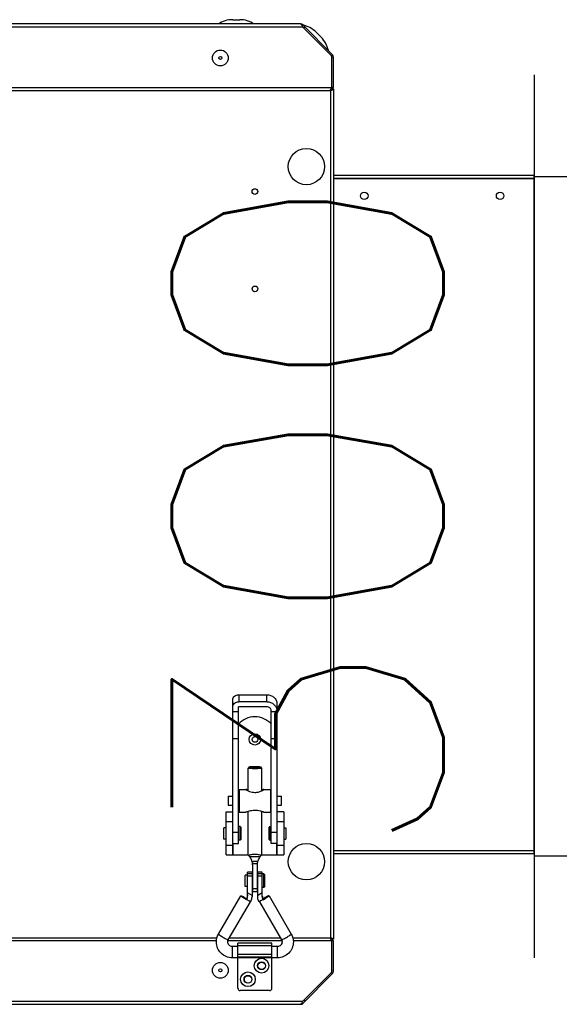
# Model space of a CAD drawing. Header units: millimetres. Extents: x 295542 to 440356, y 17772 to 133669.
# Tile 8 of 73: x 307354 to 307592, y 21950 to 22385. Entities that reach past the tile are written whole.
import ezdxf

# ---------------------------------------------------------------- set-up
doc = ezdxf.new("R2010")
doc.units = ezdxf.units.MM
for name, color, linetype in [('0_centrale', 130, 'Continuous'), ('FLUID-N2', 7, 'Continuous'), ('FLUID-N2-120-DIM', 7, 'Continuous')]:
    doc.layers.add(name, color=color, linetype=linetype)
doc.styles.add('FDBES', font='simplex.shx')

# ---------------------------------------------------------------- blocks, each defined once
blk = doc.blocks.new('*U174')
at = {"color": 160, "linetype": 'Continuous', "lineweight": -2}
blk.add_line((-100, 0, 195), (-100, 0, -195), dxfattribs=at)
at = {"color": 0, "linetype": 'ByBlock', "lineweight": -2}
for p, q in [((-100, 0, -150), (100, 0, -150)), ((-100, 0, 150), (100, 0, 150))]:
    blk.add_line(p, q, dxfattribs=at)
at = {"color": 5, "linetype": 'Continuous', "lineweight": -3}
for p, q in [((-44.19, 0, -150), (44.19, 0, -150)), ((44.19, 0, -150), (-44.19, 0, -150)), ((-44.19, 0, -150), (44.19, 0, -150)), ((44.19, 0, -150), (-44.19, 0, -150)), ((-40, 0, -150), (40, 0, -150)), ((0, 0, -150), (-40, 0, -150)), ((-40, 0, -150), (40, 0, -150)), ((0, 0, -150), (-40, 0, -150)), ((-40, 0, -150), (40, 0, -150)), ((0, 0, -150), (-40, 0, -150)), ((-40, 0, -150), (40, 0, -150)), ((0, 0, -150), (-40, 0, -150)), ((0, 0, -150), (-38.04, 0, -150)), ((0, 0, -150), (-38.04, 0, -150)), ((0, 0, -150), (-38.04, 0, -150)), ((0, 0, -150), (-38.04, 0, -150)), ((0, 0, -150), (-38.04, 0, -150)), ((0, 0, -150), (-38.04, 0, -150)), ((0, 0, -150), (-38.04, 0, -150)), ((0, 0, -150), (-38.04, 0, -150)), ((0, 0, -150), (-32.36, 0, -150)), ((0, 0, -150), (-32.36, 0, -150)), ((0, 0, -150), (-32.36, 0, -150)), ((0, 0, -150), (-32.36, 0, -150)), ((0, 0, -150), (-32.36, 0, -150)), ((0, 0, -150), (-32.36, 0, -150)), ((0, 0, -150), (-32.36, 0, -150)), ((0, 0, -150), (-32.36, 0, -150)), ((-26.52, 0, 139.02), (26.52, 0, 85.98)), ((26.52, 0, 64.02), (-26.52, 0, 10.98)), ((-26.52, 0, -10.98), (26.52, 0, -64.02)), ((26.52, 0, -85.98), (-26.52, 0, -139.02)), ((0, 0, 112.5), (-24, 0, 112.5)), ((0, 0, 37.5), (-24, 0, 37.5)), ((0, 0, -37.5), (-24, 0, -37.5)), ((0, 0, -112.5), (-24, 0, -112.5)), ((0, 0, -150), (-23.51, 0, -150)), ((0, 0, -150), (-23.51, 0, -150)), ((0, 0, -150), (-23.51, 0, -150)), ((0, 0, -150), (-23.51, 0, -150)), ((0, 0, -150), (-23.51, 0, -150)), ((0, 0, -150), (-23.51, 0, -150)), ((0, 0, -150), (-23.51, 0, -150)), ((0, 0, -150), (-23.51, 0, -150)), ((0, 0, 112.5), (-22.83, 0, 119.92)), ((0, 0, 112.5), (-22.83, 0, 105.08)), ((0, 0, 37.5), (-22.83, 0, 44.92)), ((0, 0, 37.5), (-22.83, 0, 30.08)), ((0, 0, -37.5), (-22.83, 0, -30.08)), ((0, 0, -37.5), (-22.83, 0, -44.92)), ((0, 0, -112.5), (-22.83, 0, -105.08)), ((0, 0, -112.5), (-22.83, 0, -119.92)), ((0, 0, 112.5), (-19.42, 0, 126.61)), ((0, 0, 112.5), (-19.42, 0, 98.39)), ((0, 0, 37.5), (-19.42, 0, 51.61)), ((0, 0, 37.5), (-19.42, 0, 23.39)), ((0, 0, -37.5), (-19.42, 0, -23.39)), ((0, 0, -37.5), (-19.42, 0, -51.61)), ((0, 0, -112.5), (-19.42, 0, -98.39)), ((0, 0, -112.5), (-19.42, 0, -126.61)), ((0, 0, 112.5), (-14.11, 0, 131.92)), ((0, 0, 112.5), (-14.11, 0, 93.08)), ((0, 0, 37.5), (-14.11, 0, 56.92)), ((0, 0, 37.5), (-14.11, 0, 18.08)), ((0, 0, -37.5), (-14.11, 0, -18.08)), ((0, 0, -37.5), (-14.11, 0, -56.92)), ((0, 0, -112.5), (-14.11, 0, -93.08)), ((0, 0, -112.5), (-14.11, 0, -131.92)), ((0, 0, -150), (-12.36, 0, -150)), ((0, 0, -150), (-12.36, 0, -150)), ((0, 0, -150), (-12.36, 0, -150)), ((0, 0, -150), (-12.36, 0, -150)), ((0, 0, -150), (-12.36, 0, -150)), ((0, 0, -150), (-12.36, 0, -150)), ((0, 0, -150), (-12.36, 0, -150)), ((0, 0, -150), (-12.36, 0, -150)), ((0, 0, 112.5), (-7.42, 0, 135.33)), ((0, 0, 112.5), (-7.42, 0, 89.67)), ((0, 0, 37.5), (-7.42, 0, 60.33)), ((0, 0, 37.5), (-7.42, 0, 14.67)), ((0, 0, -37.5), (-7.42, 0, -14.67)), ((0, 0, -37.5), (-7.42, 0, -60.33)), ((0, 0, -112.5), (-7.42, 0, -89.67)), ((0, 0, -112.5), (-7.42, 0, -135.33)), ((0, 0, -150), (12.36, 0, -150)), ((0, 0, -150), (23.51, 0, -150)), ((0, 0, -150), (32.36, 0, -150)), ((0, 0, -150), (38.04, 0, -150)), ((0, 0, -150), (40, 0, -150)), ((0, 0, -150), (38.04, 0, -150)), ((0, 0, -150), (32.36, 0, -150)), ((0, 0, -150), (23.51, 0, -150)), ((0, 0, -150), (12.36, 0, -150)), ((0, 0, -150), (12.36, 0, -150)), ((0, 0, -150), (23.51, 0, -150)), ((0, 0, -150), (32.36, 0, -150)), ((0, 0, -150), (38.04, 0, -150)), ((0, 0, -150), (40, 0, -150)), ((0, 0, -150), (38.04, 0, -150)), ((0, 0, -150), (32.36, 0, -150)), ((0, 0, -150), (23.51, 0, -150)), ((0, 0, -150), (12.36, 0, -150)), ((0, 0, -150), (12.36, 0, -150)), ((0, 0, -150), (23.51, 0, -150)), ((0, 0, -150), (32.36, 0, -150)), ((0, 0, -150), (38.04, 0, -150)), ((0, 0, -150), (40, 0, -150)), ((0, 0, -150), (38.04, 0, -150)), ((0, 0, -150), (32.36, 0, -150)), ((0, 0, -150), (23.51, 0, -150)), ((0, 0, -150), (12.36, 0, -150)), ((0, 0, -150), (12.36, 0, -150)), ((0, 0, -150), (23.51, 0, -150)), ((0, 0, -150), (32.36, 0, -150)), ((0, 0, -150), (38.04, 0, -150)), ((0, 0, -150), (40, 0, -150)), ((0, 0, -150), (38.04, 0, -150)), ((0, 0, -150), (32.36, 0, -150)), ((0, 0, -150), (23.51, 0, -150)), ((0, 0, -150), (12.36, 0, -150)), ((0, 0, 112.5), (0, 0, 136.5)), ((0, 0, 112.5), (0, 0, 88.5)), ((0, 0, 112.5), (7.42, 0, 89.67)), ((0, 0, 112.5), (14.11, 0, 93.08)), ((0, 0, 112.5), (19.42, 0, 98.39)), ((0, 0, 112.5), (22.83, 0, 105.08)), ((0, 0, 112.5), (24, 0, 112.5)), ((0, 0, 112.5), (22.83, 0, 119.92)), ((0, 0, 112.5), (19.42, 0, 126.61)), ((0, 0, 112.5), (14.11, 0, 131.92)), ((0, 0, 112.5), (7.42, 0, 135.33)), ((0, 0, 37.5), (0, 0, 61.5)), ((0, 0, 37.5), (0, 0, 13.5)), ((0, 0, 37.5), (7.42, 0, 14.67)), ((0, 0, 37.5), (14.11, 0, 18.08)), ((0, 0, 37.5), (19.42, 0, 23.39)), ((0, 0, 37.5), (22.83, 0, 30.08)), ((0, 0, 37.5), (24, 0, 37.5)), ((0, 0, 37.5), (22.83, 0, 44.92)), ((0, 0, 37.5), (19.42, 0, 51.61)), ((0, 0, 37.5), (14.11, 0, 56.92)), ((0, 0, 37.5), (7.42, 0, 60.33)), ((0, 0, -37.5), (0, 0, -13.5)), ((0, 0, -37.5), (0, 0, -61.5)), ((0, 0, -37.5), (7.42, 0, -60.33)), ((0, 0, -37.5), (14.11, 0, -56.92)), ((0, 0, -37.5), (19.42, 0, -51.61)), ((0, 0, -37.5), (22.83, 0, -44.92)), ((0, 0, -37.5), (24, 0, -37.5)), ((0, 0, -37.5), (22.83, 0, -30.08)), ((0, 0, -37.5), (19.42, 0, -23.39)), ((0, 0, -37.5), (14.11, 0, -18.08)), ((0, 0, -37.5), (7.42, 0, -14.67)), ((0, 0, -112.5), (0, 0, -88.5)), ((0, 0, -112.5), (0, 0, -136.5)), ((0, 0, -112.5), (7.42, 0, -135.33)), ((0, 0, -112.5), (14.11, 0, -131.92)), ((0, 0, -112.5), (19.42, 0, -126.61)), ((0, 0, -112.5), (22.83, 0, -119.92)), ((0, 0, -112.5), (24, 0, -112.5)), ((0, 0, -112.5), (22.83, 0, -105.08)), ((0, 0, -112.5), (19.42, 0, -98.39)), ((0, 0, -112.5), (14.11, 0, -93.08)), ((0, 0, -112.5), (7.42, 0, -89.67))]:
    blk.add_line(p, q, dxfattribs=at)
at = {"color": 5, "linetype": 'Continuous', "lineweight": -3, "extrusion": (-3.28692e-32, -1, 7.39439e-64)}
for centre in [(0, 0, 112.5), (0, 0, 37.5), (0, 0, -37.5), (0, 0, -112.5)]:
    blk.add_ellipse(centre, major_axis=(24, 0), ratio=1, dxfattribs=at)

msp = doc.modelspace()

# ---------------------------------------------------------------- linework, layer by layer
at = {"layer": '0_centrale'}
for p, q in [((307447.769, 22384.828, -38054.483), (307450.864, 22384.828, -38054.483)), ((307478.726, 22381.527, -38054.483), (306555.906, 22381.527, -38054.483)), ((307477.736, 22382.927, -38054.483), (306556.896, 22382.927, -38054.483)), ((307478.726, 22382.517, -38054.483), (307478.479, 22382.269, -38054.483)), ((307478.561, 22381.889, -38054.483), (307478.726, 22381.527, -38054.483)), ((307478.726, 22382.517, -38054.483), (307491.906, 22369.337, -38054.483)), ((307491.411, 22368.842, -38054.483), (307478.726, 22381.527, -38054.483)), ((307479.716, 22381.527, -38054.483), (307479.221, 22381.032, -38054.483)), ((307484.64, 22379.291, -38054.483), (307486.829, 22377.103, -38054.483)), ((307491.906, 22369.337, -38054.483), (307491.411, 22368.842, -38054.483)), ((307491.616, 22368.347, -38054.483), (307491.411, 22368.842, -38054.483)), ((307492.316, 22368.347, -38054.483), (307491.616, 22368.347, -38054.483)), ((307491.616, 22354.927, -38054.483), (307491.616, 22368.347, -38054.483)), ((307492.316, 22354.927, -38054.483), (307492.316, 22368.347, -38054.483)), ((306543.016, 22354.927, -38054.483), (307491.616, 22354.927, -38054.483)), ((307492.316, 22354.927, -38054.483), (307491.616, 22354.927, -38054.483)), ((307491.616, 22354.927, -38054.483), (307491.616, 22354.227, -38054.483)), ((307492.316, 22354.227, -38054.483), (307491.616, 22354.227, -38054.483)), ((307492.316, 22354.227, -38054.483), (307492.316, 21978.627, -38054.483)), ((306543.716, 22353.527, -38054.483), (307490.916, 22353.527, -38054.483)), ((307490.916, 22353.527, -38054.483), (307490.916, 21979.327, -38054.483)), ((307580.916, 22316.027, -38054.483), (307492.316, 22316.027, -38054.483)), ((307580.916, 22314.627, -38054.483), (307580.916, 22316.027, -38054.483)), ((307580.916, 22314.627, -38054.483), (307492.316, 22314.627, -38054.483)), ((307580.916, 22314.527, -38054.483), (307492.316, 22314.527, -38054.483)), ((307580.916, 22016.527, -38054.483), (307580.916, 22314.527, -38054.483)), ((307447.816, 22027.514, -38054.483), (307447.816, 22084.4, -38054.483)), ((307450.416, 22086.681, -38054.483), (307462.816, 22086.681, -38054.483)), ((307450.416, 22086.681, -38054.483), (307450.416, 22083.561, -38054.483)), ((307462.816, 22083.561, -38054.483), (307462.816, 22086.681, -38054.483)), ((307450.316, 22020.927, -38054.483), (307450.316, 22081.28, -38054.483)), ((307462.816, 22083.561, -38054.483), (307450.416, 22083.561, -38054.483)), ((307462.816, 22081.368, -38054.483), (307450.416, 22081.368, -38054.483)), ((307467.316, 22082.734, -38054.483), (307467.316, 22027.527, -38054.483)), ((307450.316, 22079.151, -38054.483), (307447.816, 22079.151, -38054.483)), ((307464.816, 22020.927, -38054.483), (307464.816, 22079.613, -38054.483)), ((307467.316, 22079.151, -38054.483), (307464.816, 22079.151, -38054.483)), ((307447.816, 22067.352, -38054.483), (307450.316, 22067.352, -38054.483)), ((307464.816, 22067.352, -38054.483), (307467.316, 22067.352, -38054.483)), ((307454.566, 22054.274, -38054.483), (307454.58, 22054.301, -38054.483)), ((307454.566, 22044.229, -38054.483), (307454.566, 22054.274, -38054.483)), ((307455.061, 22054.778, -38054.483), (307454.58, 22054.301, -38054.483)), ((307455.066, 22054.772, -38054.483), (307455.078, 22054.794, -38054.483)), ((307460.055, 22054.794, -38054.483), (307460.066, 22054.772, -38054.483)), ((307460.072, 22054.778, -38054.483), (307460.553, 22054.301, -38054.483)), ((307460.553, 22054.301, -38054.483), (307460.566, 22054.274, -38054.483)), ((307460.566, 22054.274, -38054.483), (307460.566, 22044.229, -38054.483)), ((307445.816, 22041.839, -38054.483), (307447.816, 22041.839, -38054.483)), ((307445.816, 22041.839, -38054.483), (307445.816, 22037.839, -38054.483)), ((307450.316, 22041.839, -38054.483), (307450.566, 22041.839, -38054.483)), ((307450.566, 22044.839, -38054.483), (307453.617, 22044.839, -38054.483)), ((307450.566, 22044.839, -38054.483), (307450.566, 22034.839, -38054.483)), ((307461.516, 22044.839, -38054.483), (307464.566, 22044.839, -38054.483)), ((307464.566, 22034.839, -38054.483), (307464.566, 22044.839, -38054.483)), ((307464.566, 22041.839, -38054.483), (307464.816, 22041.839, -38054.483)), ((307467.316, 22041.839, -38054.483), (307469.316, 22041.839, -38054.483)), ((307469.316, 22037.839, -38054.483), (307469.316, 22041.839, -38054.483)), ((307445.816, 22037.839, -38054.483), (307447.816, 22037.839, -38054.483)), ((307450.316, 22037.839, -38054.483), (307450.566, 22037.839, -38054.483)), ((307464.566, 22037.839, -38054.483), (307464.816, 22037.839, -38054.483)), ((307467.316, 22037.839, -38054.483), (307469.316, 22037.839, -38054.483)), ((307444.826, 22034.927, -38054.483), (307447.826, 22034.927, -38054.483)), ((307444.826, 22015.927, -38054.483), (307444.826, 22034.927, -38054.483)), ((307450.566, 22034.839, -38054.483), (307453.617, 22034.839, -38054.483)), ((307454.566, 22015.947, -38054.483), (307454.566, 22035.08, -38054.483)), ((307460.566, 22035.08, -38054.483), (307460.566, 22015.947, -38054.483)), ((307461.516, 22034.839, -38054.483), (307464.566, 22034.839, -38054.483)), ((307470.306, 22034.927, -38054.483), (307467.306, 22034.927, -38054.483)), ((307470.306, 22034.927, -38054.483), (307470.306, 22015.927, -38054.483)), ((307444.816, 22027.927, -38054.483), (307443.816, 22027.927, -38054.483)), ((307443.816, 22022.927, -38054.483), (307443.816, 22027.927, -38054.483)), ((307444.826, 22030.712, -38054.483), (307447.826, 22030.712, -38054.483)), ((307447.826, 22015.927, -38054.483), (307447.826, 22030.712, -38054.483)), ((307451.016, 22028.427, -38054.483), (307450.316, 22028.427, -38054.483)), ((307451.316, 22028.127, -38054.483), (307451.016, 22028.427, -38054.483)), ((307451.016, 22022.427, -38054.483), (307451.016, 22028.427, -38054.483)), ((307451.316, 22028.127, -38054.483), (307451.316, 22022.727, -38054.483)), ((307463.816, 22028.127, -38054.483), (307464.116, 22028.427, -38054.483)), ((307463.816, 22022.727, -38054.483), (307463.816, 22028.127, -38054.483)), ((307464.116, 22028.427, -38054.483), (307464.816, 22028.427, -38054.483)), ((307464.116, 22028.427, -38054.483), (307464.116, 22022.427, -38054.483)), ((307467.306, 22030.712, -38054.483), (307470.306, 22030.712, -38054.483)), ((307467.306, 22030.712, -38054.483), (307467.306, 22015.927, -38054.483)), ((307470.316, 22027.927, -38054.483), (307471.316, 22027.927, -38054.483)), ((307471.316, 22027.927, -38054.483), (307471.316, 22022.927, -38054.483)), ((307447.816, 22025.921, -38054.483), (307450.316, 22025.921, -38054.483)), ((307464.816, 22025.921, -38054.483), (307467.316, 22025.921, -38054.483)), ((307444.816, 22022.927, -38054.483), (307443.816, 22022.927, -38054.483)), ((307447.826, 22020.142, -38054.483), (307444.826, 22020.142, -38054.483)), ((307447.816, 22020.927, -38054.483), (307450.316, 22020.927, -38054.483)), ((307448.026, 22015.927, -38054.483), (307448.026, 22020.927, -38054.483)), ((307451.016, 22022.427, -38054.483), (307450.316, 22022.427, -38054.483)), ((307451.316, 22022.727, -38054.483), (307451.016, 22022.427, -38054.483)), ((307463.816, 22022.727, -38054.483), (307464.116, 22022.427, -38054.483)), ((307464.116, 22022.427, -38054.483), (307464.816, 22022.427, -38054.483)), ((307467.316, 22020.927, -38054.483), (307464.816, 22020.927, -38054.483)), ((307467.106, 22020.927, -38054.483), (307467.106, 22015.927, -38054.483)), ((307470.306, 22020.142, -38054.483), (307467.306, 22020.142, -38054.483)), ((307470.316, 22022.927, -38054.483), (307471.316, 22022.927, -38054.483)), ((307444.826, 22015.927, -38054.483), (307454.566, 22015.927, -38054.483)), ((307460.566, 22015.927, -38054.483), (307470.306, 22015.927, -38054.483)), ((307492.316, 22017.927, -38054.483), (307580.916, 22017.927, -38054.483)), ((307492.316, 22016.527, -38054.483), (307580.916, 22016.527, -38054.483)), ((307456.566, 22011.555, -38054.483), (307456.566, 21999.761, -38054.483)), ((307458.566, 22011.555, -38054.483), (307458.566, 21999.761, -38054.483)), ((307454.316, 22006.999, -38054.483), (307453.316, 22006.999, -38054.483)), ((307453.316, 22001.999, -38054.483), (307453.316, 22006.998, -38054.483)), ((307456.316, 22008.319, -38054.483), (307454.316, 22008.319, -38054.483)), ((307454.316, 21997.48, -38054.483), (307454.316, 22008.319, -38054.483)), ((307456.316, 22008.314, -38054.483), (307454.316, 22008.314, -38054.483)), ((307454.316, 22007.652, -38054.483), (307456.316, 22007.652, -38054.483)), ((307456.316, 22006.561, -38054.483), (307454.316, 22006.561, -38054.483)), ((307456.316, 22008.319, -38054.483), (307456.316, 21997.446, -38054.483)), ((307456.566, 22006.499, -38054.483), (307456.316, 22006.499, -38054.483)), ((307458.816, 22006.499, -38054.483), (307458.566, 22006.499, -38054.483)), ((307460.816, 22008.319, -38054.483), (307458.816, 22008.319, -38054.483)), ((307458.816, 21997.446, -38054.483), (307458.816, 22008.319, -38054.483)), ((307460.816, 22008.314, -38054.483), (307458.816, 22008.314, -38054.483)), ((307458.816, 22007.652, -38054.483), (307460.816, 22007.652, -38054.483)), ((307460.816, 22006.561, -38054.483), (307458.816, 22006.561, -38054.483)), ((307460.816, 21997.48, -38054.483), (307460.816, 22008.319, -38054.483)), ((307461.516, 22007.499, -38054.483), (307460.816, 22007.499, -38054.483)), ((307461.816, 22007.199, -38054.483), (307461.516, 22007.499, -38054.483)), ((307461.516, 22001.499, -38054.483), (307461.516, 22007.499, -38054.483)), ((307461.816, 22007.198, -38054.483), (307461.816, 22001.799, -38054.483)), ((307454.316, 22001.999, -38054.483), (307453.316, 22001.999, -38054.483)), ((307456.566, 22002.499, -38054.483), (307456.316, 22002.499, -38054.483)), ((307458.816, 22002.499, -38054.483), (307458.566, 22002.499, -38054.483)), ((307461.816, 22001.799, -38054.483), (307461.516, 22001.499, -38054.483)), ((307441.507, 21980.959, -38054.483), (307451.319, 21997.878, -38054.483)), ((307451.316, 21997.868, -38054.483), (307451.319, 21997.878, -38054.483)), ((307456.316, 21998.017, -38054.483), (307454.316, 21999.167, -38054.483)), ((307460.816, 21999.167, -38054.483), (307458.816, 21998.017, -38054.483)), ((307461.516, 22001.499, -38054.483), (307460.816, 22001.499, -38054.483)), ((307463.814, 21997.878, -38054.483), (307473.626, 21980.959, -38054.483)), ((307463.816, 21997.868, -38054.483), (307463.814, 21997.878, -38054.483)), ((307445.832, 21978.451, -38054.483), (307455.582, 21995.263, -38054.483)), ((307453.914, 21996.607, -38054.483), (307453.914, 21996.143, -38054.483)), ((307455.652, 21995.223, -38054.483), (307455.036, 21995.577, -38054.483)), ((307460.097, 21995.577, -38054.483), (307459.481, 21995.223, -38054.483)), ((307459.55, 21995.263, -38054.483), (307469.301, 21978.451, -38054.483)), ((307461.218, 21996.143, -38054.483), (307461.218, 21996.607, -38054.483)), ((307441.507, 21980.959, -38054.483), (307441.504, 21980.949, -38054.483)), ((307473.629, 21980.949, -38054.483), (307473.626, 21980.959, -38054.483)), ((307149.058, 21979.327, -38054.483), (307440.846, 21979.327, -38054.483)), ((307440.566, 21977.927, -38054.483), (307149.3, 21977.927, -38054.483)), ((307469.566, 21977.927, -38054.483), (307445.566, 21977.927, -38054.483)), ((307446.34, 21979.327, -38054.483), (307468.793, 21979.327, -38054.483)), ((307465.066, 21976.985, -38054.483), (307450.066, 21976.985, -38054.483)), ((307450.066, 21970.728, -38054.483), (307450.066, 21976.985, -38054.483)), ((307465.066, 21975.814, -38054.483), (307450.066, 21975.814, -38054.483)), ((307465.066, 21970.728, -38054.483), (307465.066, 21976.985, -38054.483)), ((307474.286, 21979.327, -38054.483), (307490.916, 21979.327, -38054.483)), ((307491.616, 21977.927, -38054.483), (307474.566, 21977.927, -38054.483)), ((307492.316, 21978.627, -38054.483), (307491.616, 21978.627, -38054.483)), ((307491.616, 21977.927, -38054.483), (307491.616, 21978.627, -38054.483)), ((307492.316, 21977.927, -38054.483), (307491.616, 21977.927, -38054.483)), ((307491.616, 21964.507, -38054.483), (307491.616, 21977.927, -38054.483)), ((307492.316, 21964.507, -38054.483), (307492.316, 21977.927, -38054.483)), ((307450.066, 21975.485, -38054.483), (307447.566, 21975.485, -38054.483)), ((307447.566, 21975.485, -38054.483), (307447.566, 21970.485, -38054.483)), ((307450.066, 21972.142, -38054.483), (307465.066, 21972.142, -38054.483)), ((307467.566, 21975.485, -38054.483), (307465.066, 21975.485, -38054.483)), ((307467.566, 21970.485, -38054.483), (307467.566, 21975.485, -38054.483)), ((307467.566, 21970.485, -38054.483), (307447.566, 21970.485, -38054.483)), ((307465.066, 21970.728, -38054.483), (307450.066, 21970.728, -38054.483)), ((307450.066, 21956.985, -38054.483), (307450.066, 21970.485, -38054.483)), ((307465.066, 21956.985, -38054.483), (307465.066, 21970.485, -38054.483)), ((307478.726, 21951.327, -38054.483), (307491.411, 21964.012, -38054.483)), ((307478.726, 21950.337, -38054.483), (307491.906, 21963.517, -38054.483)), ((307491.411, 21964.012, -38054.483), (307491.616, 21964.507, -38054.483)), ((307491.906, 21963.517, -38054.483), (307491.411, 21964.012, -38054.483)), ((307492.316, 21964.507, -38054.483), (307491.616, 21964.507, -38054.483)), ((307464.066, 21955.985, -38054.483), (307451.066, 21955.985, -38054.483)), ((306555.906, 21951.327, -38054.483), (307478.726, 21951.327, -38054.483)), ((306556.896, 21949.927, -38054.483), (307477.736, 21949.927, -38054.483)), ((307478.726, 21950.337, -38054.483), (307478.479, 21950.585, -38054.483)), ((307478.561, 21950.965, -38054.483), (307478.726, 21951.327, -38054.483)), ((307479.716, 21951.327, -38054.483), (307479.221, 21951.822, -38054.483))]:
    msp.add_line(p, q, dxfattribs=at)
for centre, radius in [((307442.316, 22367.927, -38054.483), 3.5), ((307442.316, 22367.927, -38054.483), 0.65), ((307480.316, 22319.927, -38054.483), 8), ((307457.566, 22308.927, -38054.483), 1.25), ((307505.916, 22307.027, -38054.483), 1.65), ((307565.916, 22307.027, -38054.483), 1.65), ((307457.616, 22265.927, -38054.483), 1.25), ((307457.566, 22066.927, -38054.483), 2.5), ((307457.616, 22066.927, -38054.483), 1.25), ((307480.316, 22012.927, -38054.483), 8), ((307442.316, 21964.927, -38054.483), 3.5), ((307460.516, 21966.985, -38054.483), 3.25), ((307460.516, 21966.985, -38054.483), 1.75), ((307460.566, 21966.927, -38054.483), 1.65), ((307442.316, 21964.927, -38054.483), 0.65), ((307454.516, 21960.985, -38054.483), 3.25), ((307454.516, 21960.985, -38054.483), 1.75), ((307454.566, 21960.927, -38054.483), 1.65)]:
    msp.add_circle(centre, radius, dxfattribs=at)
for centre, radius, start, end in [((307447.769, 22372.927, -38054.483), 11.901, 90, 122.83213), ((307450.864, 22372.927, -38054.483), 11.901, 57.16787, 90), ((307477.736, 22381.527, -38054.483), 1.4, 45, 90), ((307476.243, 22381.252, -38054.483), 2.356, 32.4579, 34.08676), ((307476.225, 22370.876, -38054.483), 11.901, 45, 77.83213), ((307478.414, 22368.688, -38054.483), 11.901, 12.16787, 45), ((307490.916, 22368.347, -38054.483), 1.4, 0, 45), ((307490.916, 22353.527, -38054.483), 1.4, 30.63873, 59.36593), ((307457.566, 22067.177, -38054.483), 9.75, 41.70551, 138.29476), ((307451.291, 22011.524, -38054.483), 5.277, 5.91533, 9.00916), ((307451.581, 22011.555, -38054.483), 4.985, 0.00731, 5.90464), ((307457.566, 22191.563, -38054.483), 179.499, 269.67236, 270.32764), ((307463.551, 22011.555, -38054.483), 4.985, 174.0953, 179.9929), ((307463.845, 22011.523, -38054.483), 5.281, 170.85219, 174.08374), ((307464.309, 22011.444, -38054.483), 5.751, 165.27679, 170.80542), ((307450.661, 21998.297, -38054.483), 3.658, 347.2355, 349.94023), ((307457.566, 22031.665, -38054.483), 30.579, 268.12597, 271.87403), ((307464.472, 21998.297, -38054.483), 3.658, 190.05201, 192.76477), ((307490.916, 21979.327, -38054.483), 0.7, 307.11305, 329.94592), ((307490.916, 21979.327, -38054.483), 1.4, 300.63407, 329.36127), ((307490.916, 21964.507, -38054.483), 1.4, 315, 0), ((307451.066, 21956.985, -38054.483), 1, 180, 270), ((307464.066, 21956.985, -38054.483), 1, 270, 0), ((307477.736, 21951.327, -38054.483), 1.4, 270, 315)]:
    msp.add_arc(centre, radius, start, end, dxfattribs=at)
for points, knots in [([(307477.736, 22382.927, -38054.483), (307477.87, 22382.927, -38054.483), (307478.047, 22382.78, -38054.483), (307478.159, 22382.625, -38054.483), (307478.195, 22382.573, -38054.483)], [0, 0, 0, 0, 0.6780506, 1, 1, 1, 1]), ([(307490.916, 22353.527, -38054.483), (307491.006, 22353.584, -38054.483), (307491.272, 22353.757, -38054.483), (307491.616, 22354, -38054.483), (307491.616, 22354.227, -38054.483)], [0, 0, 0, 0, 0.3199963, 1, 1, 1, 1]), ([(307490.916, 22353.527, -38054.483), (307490.974, 22353.617, -38054.483), (307491.146, 22353.882, -38054.483), (307491.39, 22354.227, -38054.483), (307491.616, 22354.227, -38054.483)], [0, 0, 0, 0, 0.3199963, 1, 1, 1, 1]), ([(307491.383, 22354.739, -38054.483), (307491.416, 22354.791, -38054.483), (307491.475, 22354.875, -38054.483), (307491.574, 22354.927, -38054.483), (307491.616, 22354.927, -38054.483)], [0, 0, 0, 0, 0.5905111, 1, 1, 1, 1]), ([(307492.129, 22353.994, -38054.483), (307492.18, 22354.026, -38054.483), (307492.264, 22354.086, -38054.483), (307492.316, 22354.185, -38054.483), (307492.316, 22354.227, -38054.483)], [0, 0, 0, 0, 0.5905111, 1, 1, 1, 1]), ([(307447.816, 22084.4, -38054.483), (307447.816, 22084.699, -38054.483), (307447.96, 22085.315, -38054.483), (307448.749, 22086.335, -38054.483), (307449.764, 22086.681, -38054.483), (307450.416, 22086.681, -38054.483)], [0, 0, 0, 0, 0.2367049, 0.4826816, 1, 1, 1, 1]), ([(307462.816, 22086.681, -38054.483), (307463.399, 22086.681, -38054.483), (307464.556, 22086.484, -38054.483), (307466.047, 22085.626, -38054.483), (307467.07, 22084.316, -38054.483), (307467.316, 22083.25, -38054.483), (307467.316, 22082.734, -38054.483)], [0, 0, 0, 0, 0.2649024, 0.5213244, 0.7652698, 1, 1, 1, 1]), ([(307447.816, 22081.28, -38054.483), (307447.816, 22081.578, -38054.483), (307447.96, 22082.194, -38054.483), (307448.749, 22083.214, -38054.483), (307449.764, 22083.561, -38054.483), (307450.416, 22083.561, -38054.483)], [0, 0, 0, 0, 0.2367049, 0.4826816, 1, 1, 1, 1]), ([(307450.416, 22081.368, -38054.483), (307450.393, 22081.368, -38054.483), (307450.359, 22081.363, -38054.483), (307450.322, 22081.328, -38054.483), (307450.334, 22081.305, -38054.483), (307450.341, 22081.297, -38054.483)], [0, 0, 0, 0, 0.5378528, 0.7523328, 1, 1, 1, 1]), ([(307462.816, 22083.561, -38054.483), (307463.399, 22083.561, -38054.483), (307464.556, 22083.363, -38054.483), (307466.047, 22082.505, -38054.483), (307467.07, 22081.196, -38054.483), (307467.316, 22080.13, -38054.483), (307467.316, 22079.613, -38054.483)], [0, 0, 0, 0, 0.2649024, 0.5213244, 0.7652698, 1, 1, 1, 1]), ([(307464.816, 22079.613, -38054.483), (307464.816, 22079.843, -38054.483), (307464.706, 22080.317, -38054.483), (307464.099, 22081.101, -38054.483), (307463.318, 22081.368, -38054.483), (307462.816, 22081.368, -38054.483)], [0, 0, 0, 0, 0.2367049, 0.4826816, 1, 1, 1, 1]), ([(307454.669, 22054.201, -38054.483), (307454.653, 22054.206, -38054.483), (307454.617, 22054.221, -38054.483), (307454.566, 22054.247, -38054.483), (307454.566, 22054.274, -38054.483)], [0, 0, 0, 0, 0.3756217, 1, 1, 1, 1]), ([(307460.464, 22054.201, -38054.483), (307460.335, 22054.155, -38054.483), (307459.974, 22054.101, -38054.483), (307459.33, 22054.038, -38054.483), (307458.497, 22054, -38054.483), (307457.566, 22053.985, -38054.483), (307456.636, 22054, -38054.483), (307455.803, 22054.038, -38054.483), (307455.159, 22054.101, -38054.483), (307454.798, 22054.155, -38054.483), (307454.669, 22054.201, -38054.483)], [0, 0, 0, 0, 0.0707791, 0.1861192, 0.3343541, 0.5, 0.6656459, 0.8138808, 0.9292209, 1, 1, 1, 1]), ([(307455.166, 22054.706, -38054.483), (307455.151, 22054.71, -38054.483), (307455.117, 22054.724, -38054.483), (307455.066, 22054.747, -38054.483), (307455.066, 22054.772, -38054.483)], [0, 0, 0, 0, 0.3813599, 1, 1, 1, 1]), ([(307455.078, 22054.794, -38054.483), (307455.101, 22054.817, -38054.483), (307455.189, 22054.847, -38054.483), (307455.354, 22054.885, -38054.483), (307455.596, 22054.919, -38054.483), (307456.04, 22054.964, -38054.483), (307456.705, 22054.999, -38054.483), (307457.566, 22055.014, -38054.483), (307458.428, 22054.999, -38054.483), (307459.093, 22054.964, -38054.483), (307459.536, 22054.919, -38054.483), (307459.779, 22054.885, -38054.483), (307459.944, 22054.847, -38054.483), (307460.032, 22054.817, -38054.483), (307460.055, 22054.794, -38054.483)], [0, 0, 0, 0, 0.0191212, 0.0534367, 0.1024377, 0.1646814, 0.3203803, 0.5000004, 0.6796203, 0.8353189, 0.8975626, 0.9465636, 0.9808788, 1, 1, 1, 1]), ([(307459.967, 22054.706, -38054.483), (307459.855, 22054.669, -38054.483), (307459.553, 22054.624, -38054.483), (307458.754, 22054.55, -38054.483), (307457.566, 22054.525, -38054.483), (307456.378, 22054.55, -38054.483), (307455.579, 22054.624, -38054.483), (307455.277, 22054.669, -38054.483), (307455.166, 22054.706, -38054.483)], [0, 0, 0, 0, 0.0728397, 0.1886459, 0.5000552, 0.8114333, 0.9272042, 1, 1, 1, 1]), ([(307460.066, 22054.772, -38054.483), (307460.066, 22054.766, -38054.483), (307460.046, 22054.726, -38054.483), (307460, 22054.717, -38054.483), (307459.967, 22054.706, -38054.483)], [0, 0, 0, 0, 0.1445035, 1, 1, 1, 1]), ([(307460.566, 22054.274, -38054.483), (307460.566, 22054.268, -38054.483), (307460.547, 22054.226, -38054.483), (307460.499, 22054.213, -38054.483), (307460.464, 22054.201, -38054.483)], [0, 0, 0, 0, 0.1509204, 1, 1, 1, 1]), ([(307453.617, 22044.839, -38054.483), (307453.599, 22044.839, -38054.483), (307453.541, 22044.827, -38054.483), (307453.584, 22044.781, -38054.483), (307453.599, 22044.767, -38054.483)], [0, 0, 0, 0, 0.4580409, 1, 1, 1, 1]), ([(307453.599, 22044.767, -38054.483), (307453.697, 22044.669, -38054.483), (307454.023, 22044.49, -38054.483), (307454.346, 22044.323, -38054.483), (307454.555, 22044.229, -38054.483)], [0, 0, 0, 0, 0.3769533, 1, 1, 1, 1]), ([(307453.76, 22044.819, -38054.483), (307453.745, 22044.822, -38054.483), (307453.698, 22044.831, -38054.483), (307453.65, 22044.839, -38054.483), (307453.617, 22044.839, -38054.483)], [0, 0, 0, 0, 0.3075704, 1, 1, 1, 1]), ([(307454.555, 22044.602, -38054.483), (307454.475, 22044.624, -38054.483), (307454.211, 22044.7, -38054.483), (307453.947, 22044.78, -38054.483), (307453.76, 22044.819, -38054.483)], [0, 0, 0, 0, 0.3018584, 1, 1, 1, 1]), ([(307454.555, 22044.229, -38054.483), (307454.77, 22044.133, -38054.483), (307455.728, 22043.748, -38054.483), (307456.768, 22043.537, -38054.483), (307457.566, 22043.537, -38054.483)], [0, 0, 0, 0, 0.2280836, 1, 1, 1, 1]), ([(307457.566, 22043.537, -38054.483), (307457.842, 22043.537, -38054.483), (307458.877, 22043.607, -38054.483), (307459.885, 22043.919, -38054.483), (307460.578, 22044.229, -38054.483)], [0, 0, 0, 0, 0.2658632, 1, 1, 1, 1]), ([(307461.373, 22044.819, -38054.483), (307461.322, 22044.808, -38054.483), (307461.055, 22044.742, -38054.483), (307460.792, 22044.663, -38054.483), (307460.578, 22044.602, -38054.483)], [0, 0, 0, 0, 0.1908224, 1, 1, 1, 1]), ([(307460.578, 22044.229, -38054.483), (307460.786, 22044.323, -38054.483), (307461.109, 22044.49, -38054.483), (307461.436, 22044.669, -38054.483), (307461.534, 22044.767, -38054.483)], [0, 0, 0, 0, 0.6230467, 1, 1, 1, 1]), ([(307461.516, 22044.839, -38054.483), (307461.506, 22044.839, -38054.483), (307461.458, 22044.836, -38054.483), (307461.411, 22044.827, -38054.483), (307461.373, 22044.819, -38054.483)], [0, 0, 0, 0, 0.1914962, 1, 1, 1, 1]), ([(307461.534, 22044.767, -38054.483), (307461.549, 22044.781, -38054.483), (307461.592, 22044.827, -38054.483), (307461.533, 22044.839, -38054.483), (307461.516, 22044.839, -38054.483)], [0, 0, 0, 0, 0.5419593, 1, 1, 1, 1]), ([(307454.555, 22035.077, -38054.483), (307454.359, 22035.021, -38054.483), (307454.05, 22034.938, -38054.483), (307453.736, 22034.839, -38054.483), (307453.617, 22034.839, -38054.483)], [0, 0, 0, 0, 0.6302479, 1, 1, 1, 1]), ([(307457.566, 22035.573, -38054.483), (307457.291, 22035.573, -38054.483), (307456.271, 22035.521, -38054.483), (307455.271, 22035.281, -38054.483), (307454.555, 22035.077, -38054.483)], [0, 0, 0, 0, 0.2695447, 1, 1, 1, 1]), ([(307460.578, 22035.077, -38054.483), (307460.36, 22035.139, -38054.483), (307459.379, 22035.409, -38054.483), (307458.359, 22035.573, -38054.483), (307457.566, 22035.573, -38054.483)], [0, 0, 0, 0, 0.2225146, 1, 1, 1, 1]), ([(307461.516, 22034.839, -38054.483), (307461.396, 22034.839, -38054.483), (307461.082, 22034.938, -38054.483), (307460.774, 22035.021, -38054.483), (307460.578, 22035.077, -38054.483)], [0, 0, 0, 0, 0.3697521, 1, 1, 1, 1]), ([(307454.837, 22015.612, -38054.483), (307454.769, 22015.684, -38054.483), (307454.685, 22015.788, -38054.483), (307454.566, 22015.902, -38054.483), (307454.566, 22015.947, -38054.483)], [0, 0, 0, 0, 0.6885081, 1, 1, 1, 1]), ([(307460.296, 22015.612, -38054.483), (307460.154, 22015.704, -38054.483), (307459.788, 22015.857, -38054.483), (307458.879, 22016.078, -38054.483), (307457.566, 22016.172, -38054.483), (307456.254, 22016.078, -38054.483), (307455.345, 22015.857, -38054.483), (307454.979, 22015.704, -38054.483), (307454.837, 22015.612, -38054.483)], [0, 0, 0, 0, 0.0907005, 0.2095614, 0.5, 0.7904386, 0.9092995, 1, 1, 1, 1]), ([(307455.172, 22015.23, -38054.483), (307455.091, 22015.33, -38054.483), (307454.98, 22015.458, -38054.483), (307454.865, 22015.582, -38054.483), (307454.837, 22015.612, -38054.483)], [0, 0, 0, 0, 0.7613912, 1, 1, 1, 1]), ([(307456.386, 22012.905, -38054.483), (307456.325, 22013.14, -38054.483), (307456.048, 22013.976, -38054.483), (307455.574, 22014.737, -38054.483), (307455.172, 22015.23, -38054.483)], [0, 0, 0, 0, 0.2756459, 1, 1, 1, 1]), ([(307455.172, 22015.23, -38054.483), (307455.524, 22015.227, -38054.483), (307457.121, 22015.221, -38054.483), (307458.717, 22015.22, -38054.483), (307459.961, 22015.23, -38054.483)], [0, 0, 0, 0, 0.2207116, 1, 1, 1, 1]), ([(307459.961, 22015.23, -38054.483), (307459.84, 22015.082, -38054.483), (307459.309, 22014.384, -38054.483), (307458.921, 22013.569, -38054.483), (307458.747, 22012.905, -38054.483)], [0, 0, 0, 0, 0.2178117, 1, 1, 1, 1]), ([(307460.296, 22015.612, -38054.483), (307460.268, 22015.582, -38054.483), (307460.153, 22015.458, -38054.483), (307460.042, 22015.33, -38054.483), (307459.961, 22015.23, -38054.483)], [0, 0, 0, 0, 0.2386087, 1, 1, 1, 1]), ([(307460.566, 22015.947, -38054.483), (307460.566, 22015.902, -38054.483), (307460.448, 22015.788, -38054.483), (307460.363, 22015.684, -38054.483), (307460.296, 22015.612, -38054.483)], [0, 0, 0, 0, 0.3115579, 1, 1, 1, 1]), ([(307458.747, 22012.905, -38054.483), (307458.555, 22012.929, -38054.483), (307457.77, 22012.997, -38054.483), (307456.976, 22012.978, -38054.483), (307456.386, 22012.905, -38054.483)], [0, 0, 0, 0, 0.2455127, 1, 1, 1, 1]), ([(307456.386, 22012.905, -38054.483), (307456.397, 22012.861, -38054.483), (307456.443, 22012.678, -38054.483), (307456.48, 22012.492, -38054.483), (307456.503, 22012.35, -38054.483)], [0, 0, 0, 0, 0.2396634, 1, 1, 1, 1]), ([(307453.914, 21996.143, -38054.483), (307453.594, 21996.32, -38054.483), (307453.124, 21996.591, -38054.483), (307452.527, 21996.958, -38054.483), (307452.13, 21997.213, -38054.483), (307451.803, 21997.438, -38054.483), (307451.547, 21997.623, -38054.483), (307451.401, 21997.755, -38054.483), (307451.316, 21997.836, -38054.483), (307451.316, 21997.868, -38054.483)], [0, 0, 0, 0, 0.3506142, 0.5189627, 0.6716957, 0.8014217, 0.9019539, 0.9687305, 1, 1, 1, 1]), ([(307451.319, 21997.878, -38054.483), (307451.331, 21997.899, -38054.483), (307451.439, 21997.879, -38054.483), (307451.585, 21997.831, -38054.483), (307451.85, 21997.72, -38054.483), (307452.174, 21997.566, -38054.483), (307452.566, 21997.366, -38054.483), (307453.156, 21997.049, -38054.483), (307453.609, 21996.789, -38054.483), (307453.914, 21996.607, -38054.483)], [0, 0, 0, 0, 0.0249833, 0.0854992, 0.181341, 0.3085317, 0.4613771, 0.6328811, 1, 1, 1, 1]), ([(307454.229, 21997.489, -38054.483), (307454.211, 21997.41, -38054.483), (307454.145, 21997.157, -38054.483), (307454.054, 21996.911, -38054.483), (307453.988, 21996.742, -38054.483)], [0, 0, 0, 0, 0.3077058, 1, 1, 1, 1]), ([(307453.988, 21996.278, -38054.483), (307454.08, 21996.4, -38054.483), (307454.251, 21996.791, -38054.483), (307454.316, 21997.213, -38054.483), (307454.316, 21997.48, -38054.483)], [0, 0, 0, 0, 0.363016, 1, 1, 1, 1]), ([(307454.316, 21998.256, -38054.483), (307454.316, 21998.204, -38054.483), (307454.311, 21998.003, -38054.483), (307454.289, 21997.804, -38054.483), (307454.263, 21997.658, -38054.483)], [0, 0, 0, 0, 0.2613586, 1, 1, 1, 1]), ([(307455.652, 21995.223, -38054.483), (307455.666, 21995.215, -38054.483), (307455.718, 21995.28, -38054.483), (307455.786, 21995.364, -38054.483), (307455.895, 21995.555, -38054.483), (307456.069, 21995.927, -38054.483), (307456.262, 21996.568, -38054.483), (307456.316, 21997.134, -38054.483), (307456.316, 21997.446, -38054.483)], [0, 0, 0, 0, 0.0206375, 0.0751787, 0.1634736, 0.2834601, 0.6045875, 1, 1, 1, 1]), ([(307456.566, 21999.76, -38054.483), (307456.726, 21999.749, -38054.483), (307457.392, 21999.718, -38054.483), (307458.061, 21999.724, -38054.483), (307458.566, 21999.76, -38054.483)], [0, 0, 0, 0, 0.2399959, 1, 1, 1, 1]), ([(307459.481, 21995.223, -38054.483), (307459.467, 21995.215, -38054.483), (307459.414, 21995.28, -38054.483), (307459.347, 21995.364, -38054.483), (307459.238, 21995.555, -38054.483), (307459.063, 21995.927, -38054.483), (307458.871, 21996.568, -38054.483), (307458.816, 21997.134, -38054.483), (307458.816, 21997.446, -38054.483)], [0, 0, 0, 0, 0.0206442, 0.0751896, 0.1634834, 0.2834613, 0.6045824, 1, 1, 1, 1]), ([(307460.87, 21997.659, -38054.483), (307460.862, 21997.705, -38054.483), (307460.831, 21997.903, -38054.483), (307460.816, 21998.104, -38054.483), (307460.816, 21998.256, -38054.483)], [0, 0, 0, 0, 0.2375388, 1, 1, 1, 1]), ([(307460.816, 21997.48, -38054.483), (307460.816, 21997.213, -38054.483), (307460.881, 21996.791, -38054.483), (307461.053, 21996.4, -38054.483), (307461.145, 21996.278, -38054.483)], [0, 0, 0, 0, 0.636998, 1, 1, 1, 1]), ([(307461.145, 21996.742, -38054.483), (307461.127, 21996.788, -38054.483), (307461.031, 21997.032, -38054.483), (307460.951, 21997.282, -38054.483), (307460.904, 21997.489, -38054.483)], [0, 0, 0, 0, 0.1897428, 1, 1, 1, 1]), ([(307463.814, 21997.878, -38054.483), (307463.802, 21997.899, -38054.483), (307463.693, 21997.879, -38054.483), (307463.548, 21997.831, -38054.483), (307463.283, 21997.72, -38054.483), (307462.958, 21997.566, -38054.483), (307462.567, 21997.366, -38054.483), (307461.977, 21997.049, -38054.483), (307461.524, 21996.789, -38054.483), (307461.218, 21996.607, -38054.483)], [0, 0, 0, 0, 0.0249833, 0.0854992, 0.181341, 0.3085317, 0.4613771, 0.6328811, 1, 1, 1, 1]), ([(307461.218, 21996.143, -38054.483), (307461.539, 21996.32, -38054.483), (307462.008, 21996.591, -38054.483), (307462.606, 21996.958, -38054.483), (307463.002, 21997.213, -38054.483), (307463.33, 21997.438, -38054.483), (307463.586, 21997.623, -38054.483), (307463.731, 21997.755, -38054.483), (307463.816, 21997.836, -38054.483), (307463.816, 21997.868, -38054.483)], [0, 0, 0, 0, 0.3506142, 0.5189627, 0.6716957, 0.8014217, 0.9019539, 0.9687306, 1, 1, 1, 1]), ([(307453.988, 21996.278, -38054.483), (307454.088, 21996.214, -38054.483), (307454.437, 21995.981, -38054.483), (307454.774, 21995.727, -38054.483), (307455.036, 21995.577, -38054.483)], [0, 0, 0, 0, 0.2814868, 1, 1, 1, 1]), ([(307461.144, 21996.278, -38054.483), (307461.045, 21996.214, -38054.483), (307460.695, 21995.981, -38054.483), (307460.359, 21995.727, -38054.483), (307460.097, 21995.577, -38054.483)], [0, 0, 0, 0, 0.2814484, 1, 1, 1, 1]), ([(307441.504, 21980.949, -38054.483), (307441.504, 21980.923, -38054.483), (307441.567, 21980.856, -38054.483), (307441.681, 21980.749, -38054.483), (307441.878, 21980.599, -38054.483), (307442.254, 21980.334, -38054.483), (307442.84, 21979.958, -38054.483), (307443.613, 21979.495, -38054.483), (307444.392, 21979.061, -38054.483), (307444.998, 21978.75, -38054.483), (307445.395, 21978.568, -38054.483), (307445.612, 21978.482, -38054.483), (307445.734, 21978.444, -38054.483), (307445.822, 21978.433, -38054.483), (307445.832, 21978.451, -38054.483)], [0, 0, 0, 0, 0.0157987, 0.0483628, 0.0972998, 0.1610115, 0.3230435, 0.5108996, 0.6970322, 0.8541589, 0.914437, 0.9594809, 0.9878904, 1, 1, 1, 1]), ([(307469.301, 21978.451, -38054.483), (307469.311, 21978.433, -38054.483), (307469.399, 21978.444, -38054.483), (307469.521, 21978.482, -38054.483), (307469.738, 21978.568, -38054.483), (307470.135, 21978.75, -38054.483), (307470.741, 21979.061, -38054.483), (307471.52, 21979.495, -38054.483), (307472.293, 21979.958, -38054.483), (307472.879, 21980.334, -38054.483), (307473.254, 21980.599, -38054.483), (307473.452, 21980.749, -38054.483), (307473.566, 21980.856, -38054.483), (307473.629, 21980.923, -38054.483), (307473.629, 21980.949, -38054.483)], [0, 0, 0, 0, 0.0121096, 0.0405191, 0.085563, 0.1458411, 0.3029678, 0.4891004, 0.6769565, 0.8389885, 0.9027002, 0.9516372, 0.9842013, 1, 1, 1, 1]), ([(307447.566, 21970.485, -38054.483), (307446.656, 21970.485, -38054.483), (307444.817, 21970.848, -38054.483), (307442.491, 21972.4, -38054.483), (307440.931, 21974.72, -38054.483), (307440.566, 21976.557, -38054.483), (307440.566, 21977.465, -38054.483)], [0, 0, 0, 0, 0.2502211, 0.500309, 0.7502174, 1, 1, 1, 1]), ([(307447.566, 21975.485, -38054.483), (307447.055, 21975.485, -38054.483), (307445.995, 21975.905, -38054.483), (307445.566, 21976.962, -38054.483), (307445.566, 21977.466, -38054.483)], [0, 0, 0, 0, 0.5037305, 1, 1, 1, 1]), ([(307469.566, 21977.466, -38054.483), (307469.567, 21976.962, -38054.483), (307469.137, 21975.905, -38054.483), (307468.078, 21975.485, -38054.483), (307467.566, 21975.485, -38054.483)], [0, 0, 0, 0, 0.4962696, 1, 1, 1, 1]), ([(307474.566, 21977.465, -38054.483), (307474.566, 21976.557, -38054.483), (307474.201, 21974.72, -38054.483), (307472.642, 21972.4, -38054.483), (307470.315, 21970.848, -38054.483), (307468.476, 21970.485, -38054.483), (307467.566, 21970.485, -38054.483)], [0, 0, 0, 0, 0.2497825, 0.499691, 0.749779, 1, 1, 1, 1]), ([(307491.383, 21978.721, -38054.483), (307491.341, 21978.754, -38054.483), (307491.258, 21978.836, -38054.483), (307491.186, 21978.927, -38054.483), (307491.15, 21978.977, -38054.483)], [0, 0, 0, 0, 0.4644008, 1, 1, 1, 1]), ([(307491.523, 21978.86, -38054.483), (307491.489, 21978.903, -38054.483), (307491.407, 21978.985, -38054.483), (307491.316, 21979.057, -38054.483), (307491.266, 21979.094, -38054.483)], [0, 0, 0, 0, 0.4644008, 1, 1, 1, 1]), ([(307491.616, 21977.927, -38054.483), (307491.568, 21977.927, -38054.483), (307491.451, 21977.998, -38054.483), (307491.388, 21978.103, -38054.483), (307491.351, 21978.168, -38054.483)], [0, 0, 0, 0, 0.3963527, 1, 1, 1, 1]), ([(307491.616, 21978.627, -38054.483), (307491.577, 21978.627, -38054.483), (307491.491, 21978.646, -38054.483), (307491.419, 21978.693, -38054.483), (307491.383, 21978.721, -38054.483)], [0, 0, 0, 0, 0.4669905, 1, 1, 1, 1]), ([(307491.616, 21978.627, -38054.483), (307491.616, 21978.667, -38054.483), (307491.597, 21978.752, -38054.483), (307491.551, 21978.825, -38054.483), (307491.523, 21978.86, -38054.483)], [0, 0, 0, 0, 0.4669905, 1, 1, 1, 1]), ([(307492.316, 21978.627, -38054.483), (307492.316, 21978.676, -38054.483), (307492.245, 21978.792, -38054.483), (307492.14, 21978.856, -38054.483), (307492.075, 21978.892, -38054.483)], [0, 0, 0, 0, 0.3963527, 1, 1, 1, 1]), ([(307477.901, 21949.975, -38054.483), (307477.875, 21949.96, -38054.483), (307477.822, 21949.936, -38054.483), (307477.764, 21949.927, -38054.483), (307477.736, 21949.927, -38054.483)], [0, 0, 0, 0, 0.5188438, 1, 1, 1, 1]), ([(307478.066, 21950.115, -38054.483), (307478.041, 21950.086, -38054.483), (307477.989, 21950.035, -38054.483), (307477.931, 21949.992, -38054.483), (307477.901, 21949.975, -38054.483)], [0, 0, 0, 0, 0.5328316, 1, 1, 1, 1])]:
    msp.add_open_spline(points, degree=3, knots=knots, dxfattribs=at)
for points in [[(307478.231, 22382.517, -38054.483), (307478.291, 22382.423, -38054.483), (307478.345, 22382.326, -38054.483), (307478.396, 22382.227, -38054.483)], [(307478.396, 22382.227, -38054.483), (307478.454, 22382.116, -38054.483), (307478.509, 22382.003, -38054.483), (307478.561, 22381.889, -38054.483)], [(307490.916, 22353.527, -38054.483), (307490.991, 22353.761, -38054.483), (307491.065, 22353.996, -38054.483), (307491.15, 22354.227, -38054.483)], [(307491.15, 22354.227, -38054.483), (307491.214, 22354.403, -38054.483), (307491.282, 22354.581, -38054.483), (307491.383, 22354.739, -38054.483)], [(307491.616, 22353.76, -38054.483), (307491.793, 22353.825, -38054.483), (307491.97, 22353.893, -38054.483), (307492.129, 22353.994, -38054.483)], [(307490.916, 22353.527, -38054.483), (307491.151, 22353.602, -38054.483), (307491.386, 22353.675, -38054.483), (307491.616, 22353.76, -38054.483)], [(307453.988, 21996.742, -38054.483), (307453.965, 21996.696, -38054.483), (307453.941, 21996.651, -38054.483), (307453.913, 21996.608, -38054.483)], [(307453.914, 21996.143, -38054.483), (307453.94, 21996.187, -38054.483), (307453.966, 21996.232, -38054.483), (307453.986, 21996.279, -38054.483)], [(307461.144, 21996.278, -38054.483), (307461.168, 21996.233, -38054.483), (307461.191, 21996.187, -38054.483), (307461.22, 21996.144, -38054.483)], [(307461.218, 21996.607, -38054.483), (307461.193, 21996.651, -38054.483), (307461.167, 21996.696, -38054.483), (307461.146, 21996.743, -38054.483)], [(307440.566, 21977.465, -38054.483), (307440.566, 21978.671, -38054.483), (307440.902, 21979.916, -38054.483), (307441.507, 21980.959, -38054.483)], [(307473.626, 21980.959, -38054.483), (307474.231, 21979.916, -38054.483), (307474.566, 21978.671, -38054.483), (307474.566, 21977.465, -38054.483)], [(307445.566, 21977.466, -38054.483), (307445.567, 21977.806, -38054.483), (307445.661, 21978.157, -38054.483), (307445.832, 21978.451, -38054.483)], [(307469.301, 21978.451, -38054.483), (307469.471, 21978.157, -38054.483), (307469.566, 21977.806, -38054.483), (307469.566, 21977.466, -38054.483)], [(307491.616, 21979.094, -38054.483), (307491.386, 21979.179, -38054.483), (307491.151, 21979.252, -38054.483), (307490.916, 21979.327, -38054.483)], [(307491.15, 21978.627, -38054.483), (307491.065, 21978.858, -38054.483), (307490.991, 21979.093, -38054.483), (307490.916, 21979.327, -38054.483)], [(307491.351, 21978.168, -38054.483), (307491.269, 21978.313, -38054.483), (307491.207, 21978.47, -38054.483), (307491.15, 21978.627, -38054.483)], [(307492.075, 21978.892, -38054.483), (307491.93, 21978.975, -38054.483), (307491.773, 21979.036, -38054.483), (307491.616, 21979.094, -38054.483)], [(307478.231, 21950.337, -38054.483), (307478.182, 21950.259, -38054.483), (307478.128, 21950.183, -38054.483), (307478.066, 21950.115, -38054.483)], [(307478.231, 21950.337, -38054.483), (307478.291, 21950.431, -38054.483), (307478.345, 21950.528, -38054.483), (307478.396, 21950.627, -38054.483)], [(307478.396, 21950.627, -38054.483), (307478.454, 21950.738, -38054.483), (307478.509, 21950.851, -38054.483), (307478.561, 21950.965, -38054.483)]]:
    msp.add_open_spline(points, degree=3, dxfattribs=at)

# ---------------------------------------------------------------- block references
at = {"layer": 'FLUID-N2', "color": 160, "linetype": 'Continuous', "extrusion": (0, 1, -1.83697e-16), "rotation": 180}
msp.add_blockref('*U174', (-307680.916, -38054.483, 22165.527), dxfattribs=at)

# ---------------------------------------------------------------- texts
at = {"layer": 'FLUID-N2-120-DIM', "color": 3, "insert": (307580.916, 22165.527, -38054.483), "char_height": 120, "attachment_point": 5, "rotation": 90, "style": 'FDBES'}
msp.add_mtext('300\\P500', dxfattribs=at)

doc.saveas('drawing.dxf')
